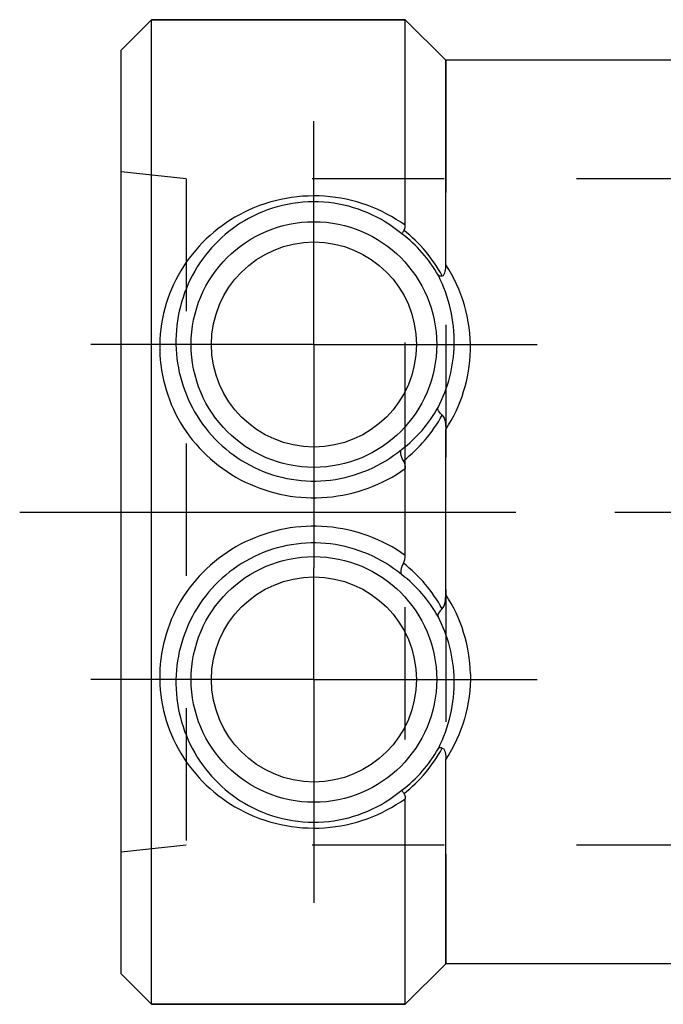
# Model space of a CAD drawing. Header units: millimetres. Extents: x 317 to 683, y 474 to 526.
# Tile 1 of 5: x 317 to 349, y 476 to 524. Entities that reach past the tile are written whole.
import ezdxf

# ---------------------------------------------------------------- set-up
doc = ezdxf.new("R2010")
doc.units = ezdxf.units.MM
doc.header["$LTSCALE"] = 65.185185
doc.linetypes.add('CENTER', pattern=[0.6, 0.375, -0.075, 0.075, -0.075])
doc.linetypes.add('HIDDEN', pattern=[0.2, 0.1, -0.1])
for name, color, linetype in [('ACHSEN_S', 7, 'CONTINUOUS'), ('FASEN', 7, 'CONTINUOUS'), ('KOERPER', 7, 'CONTINUOUS'), ('KONST.EL_MIT_GEO', 7, 'CONTINUOUS')]:
    doc.layers.add(name, color=color, linetype=linetype)

msp = doc.modelspace()

# ---------------------------------------------------------------- linework, layer by layer
at = {"layer": 'ACHSEN_S', "color": 2, "linetype": 'CENTER'}
msp.add_line((317.25, 500), (682.75, 500), dxfattribs=at)
at = {"layer": 'FASEN', "color": 7, "linetype": 'Continuous'}
for p, q in [((323.75, 524.25), (322.25, 522.75)), ((323.75, 475.75), (323.75, 524.25)), ((323.75, 524.25), (336.25, 524.25)), ((322.25, 477.25), (322.25, 522.75)), ((323.75, 475.75), (322.25, 477.25)), ((323.75, 475.75), (336.25, 475.75))]:
    msp.add_line(p, q, dxfattribs=at)
at = {"layer": 'KOERPER', "color": 7, "linetype": 'Continuous'}
for p, q in [((336.25, 524.25), (323.75, 524.25)), ((338.25, 522.25), (336.25, 524.25)), ((392.25, 522.25), (338.25, 522.25)), ((338.25, 477.75), (336.25, 475.75)), ((392.25, 477.75), (338.25, 477.75)), ((336.25, 475.75), (323.75, 475.75))]:
    msp.add_line(p, q, dxfattribs=at)
at = {"layer": 'KOERPER', "color": 8, "linetype": 'HIDDEN'}
for p, q in [((336.25, 475.75), (336.25, 524.25)), ((338.25, 522.25), (338.25, 477.75)), ((364.25, 516.405), (325.449, 516.405)), ((364.25, 483.595), (325.449, 483.595))]:
    msp.add_line(p, q, dxfattribs=at)
at = {"layer": 'KOERPER', "color": 2, "linetype": 'CENTER'}
for p, q in [((331.75, 508.25), (331.75, 519.25)), ((331.75, 508.25), (320.75, 508.25)), ((331.75, 508.25), (331.75, 497.25)), ((331.75, 508.25), (342.75, 508.25)), ((331.75, 491.75), (331.75, 497.25)), ((331.75, 491.75), (320.75, 491.75)), ((331.75, 491.75), (331.75, 480.75)), ((331.75, 491.75), (342.75, 491.75))]:
    msp.add_line(p, q, dxfattribs=at)
at = {"layer": 'KONST.EL_MIT_GEO', "color": 7, "linetype": 'Continuous'}
for p, q in [((336.25, 514.121), (336.25, 524.25)), ((338.25, 512.175), (338.25, 522.25)), ((338.25, 495.934), (338.25, 504.066)), ((336.25, 497.861), (336.25, 502.139)), ((338.25, 477.75), (338.25, 487.825)), ((336.25, 475.75), (336.25, 485.879))]:
    msp.add_line(p, q, dxfattribs=at)
at = {"layer": 'KONST.EL_MIT_GEO', "color": 8, "linetype": 'HIDDEN'}
for p, q in [((322.25, 483.25), (322.25, 516.75)), ((325.449, 516.405), (322.25, 516.75)), ((325.449, 516.405), (325.449, 483.595)), ((325.449, 483.595), (322.25, 483.25))]:
    msp.add_line(p, q, dxfattribs=at)
at = {"layer": 'KONST.EL_MIT_GEO', "color": 7, "linetype": 'Continuous'}
for centre, radius in [((331.75, 508.25), 6.05), ((331.75, 508.25), 5.051), ((331.75, 491.75), 6.05), ((331.75, 491.75), 5.051)]:
    msp.add_circle(centre, radius, dxfattribs=at)
for centre, radius, start, end in [((332.204, 508.489), 6.497, 29.0808, 53.3339), ((331.658, 508.137), 7.307, 28.5582, 51.6637), ((331.569, 508.409), 7.095, 358.7182, 27.1562), ((331.615, 508.404), 7.05, 332.5126, 358.7492), ((332.077, 508.122), 7.386, 326.6901, 358.7697), ((332.08, 508.373), 6.626, 307.0185, 330.892), ((331.657, 508.29), 7.316, 308.0206, 331.2326), ((331.679, 491.728), 7.288, 28.7216, 52.0252), ((332.068, 491.617), 6.641, 29.1358, 52.9537), ((332.077, 491.878), 7.386, 1.2303, 33.3099), ((331.615, 491.596), 7.05, 1.2508, 27.4874), ((331.569, 491.591), 7.095, 332.8438, 1.2818), ((332.218, 491.499), 6.48, 306.6325, 330.9528), ((331.643, 491.876), 7.327, 308.3666, 331.4104)]:
    msp.add_arc(centre, radius, start, end, dxfattribs=at)
for points, knots in [([(336.25, 514.121), (335.108, 514.945), (332.274, 515.967), (327.982, 515.037), (325.367, 512.54), (324.307, 510.038), (324.137, 508.672), (324.15, 507.987)], [0, 0, 0, 0, 0.254668, 0.51351, 0.754951, 0.875984, 1, 1, 1, 1]), ([(336.084, 513.701), (335.085, 514.539), (332.487, 515.672), (328.436, 514.85), (325.571, 512.04), (324.923, 509.495), (324.949, 508.25)], [0, 0, 0, 0, 0.254283, 0.516637, 0.757256, 1, 1, 1, 1]), ([(336.19, 513.868), (336.202, 513.884), (336.242, 513.963), (336.25, 514.054), (336.25, 514.121)], [0, 0, 0, 0, 0.223506, 1, 1, 1, 1]), ([(336.19, 513.868), (336.163, 513.831), (336.132, 513.776), (336.084, 513.72), (336.084, 513.701)], [0, 0, 0, 0, 0.706596, 1, 1, 1, 1]), ([(338.076, 511.63), (338.162, 511.645), (338.245, 511.889), (338.25, 512.066), (338.25, 512.175)], [0, 0, 0, 0, 0.443419, 1, 1, 1, 1]), ([(339.462, 507.964), (339.477, 508.714), (339.279, 510.205), (338.647, 511.567), (338.25, 512.175)], [0, 0, 0, 0, 0.50817, 1, 1, 1, 1]), ([(338.076, 511.63), (338.053, 511.626), (337.991, 511.618), (337.911, 511.615), (337.883, 511.647)], [0, 0, 0, 0, 0.354257, 1, 1, 1, 1]), ([(324.15, 507.987), (324.175, 506.662), (325.002, 503.934), (328.208, 501.132), (332.424, 500.346), (335.139, 501.343), (336.25, 502.139)], [0, 0, 0, 0, 0.244384, 0.4956, 0.747848, 1, 1, 1, 1]), ([(324.949, 508.25), (324.974, 507.026), (325.712, 504.502), (328.657, 501.856), (332.614, 501.19), (335.092, 502.272), (336.069, 503.083)], [0, 0, 0, 0, 0.243407, 0.494967, 0.747536, 1, 1, 1, 1]), ([(338.07, 504.77), (338.003, 504.831), (337.901, 504.935), (337.849, 505.096), (337.869, 505.15)], [0, 0, 0, 0, 0.614197, 1, 1, 1, 1]), ([(338.07, 504.77), (338.159, 504.688), (338.233, 504.431), (338.25, 504.191), (338.25, 504.066)], [0, 0, 0, 0, 0.489872, 1, 1, 1, 1]), ([(336.164, 502.527), (336.104, 502.634), (336.021, 502.803), (336.02, 503.03), (336.069, 503.083)], [0, 0, 0, 0, 0.628616, 1, 1, 1, 1]), ([(336.25, 497.861), (335.139, 498.657), (332.424, 499.654), (328.208, 498.868), (325.003, 496.066), (324.175, 493.338), (324.15, 492.013)], [0, 0, 0, 0, 0.252153, 0.504401, 0.755619, 1, 1, 1, 1]), ([(336.069, 496.917), (335.092, 497.728), (332.614, 498.81), (328.657, 498.144), (325.712, 495.498), (324.974, 492.974), (324.949, 491.75)], [0, 0, 0, 0, 0.252465, 0.505035, 0.756596, 1, 1, 1, 1]), ([(336.164, 497.473), (336.104, 497.366), (336.021, 497.197), (336.02, 496.97), (336.069, 496.917)], [0, 0, 0, 0, 0.628607, 1, 1, 1, 1]), ([(338.07, 495.23), (338.159, 495.312), (338.233, 495.569), (338.25, 495.809), (338.25, 495.934)], [0, 0, 0, 0, 0.48988, 1, 1, 1, 1]), ([(338.07, 495.23), (338.003, 495.169), (337.901, 495.064), (337.849, 494.904), (337.869, 494.85)], [0, 0, 0, 0, 0.614284, 1, 1, 1, 1]), ([(324.15, 492.013), (324.137, 491.328), (324.307, 489.961), (325.367, 487.46), (327.982, 484.963), (332.274, 484.033), (335.108, 485.056), (336.25, 485.879)], [0, 0, 0, 0, 0.124032, 0.245083, 0.486521, 0.745353, 1, 1, 1, 1]), ([(339.462, 492.036), (339.477, 491.286), (339.279, 489.795), (338.647, 488.433), (338.25, 487.825)], [0, 0, 0, 0, 0.508171, 1, 1, 1, 1]), ([(324.949, 491.75), (324.923, 490.505), (325.571, 487.96), (328.436, 485.15), (332.487, 484.329), (335.085, 485.461), (336.084, 486.299)], [0, 0, 0, 0, 0.242778, 0.483394, 0.745738, 1, 1, 1, 1]), ([(338.076, 488.37), (338.053, 488.374), (337.991, 488.382), (337.911, 488.385), (337.883, 488.353)], [0, 0, 0, 0, 0.354242, 1, 1, 1, 1]), ([(338.076, 488.37), (338.162, 488.355), (338.245, 488.111), (338.25, 487.934), (338.25, 487.825)], [0, 0, 0, 0, 0.44342, 1, 1, 1, 1]), ([(336.19, 486.132), (336.163, 486.169), (336.132, 486.224), (336.084, 486.28), (336.084, 486.299)], [0, 0, 0, 0, 0.706541, 1, 1, 1, 1]), ([(336.19, 486.132), (336.202, 486.116), (336.242, 486.037), (336.25, 485.946), (336.25, 485.879)], [0, 0, 0, 0, 0.223506, 1, 1, 1, 1])]:
    msp.add_open_spline(points, degree=3, knots=knots, dxfattribs=at)
for points in [[(336.164, 502.527), (336.228, 502.411), (336.25, 502.272), (336.25, 502.139)], [(336.164, 497.473), (336.228, 497.589), (336.25, 497.728), (336.25, 497.861)]]:
    msp.add_open_spline(points, degree=3, dxfattribs=at)

doc.saveas('drawing.dxf')
